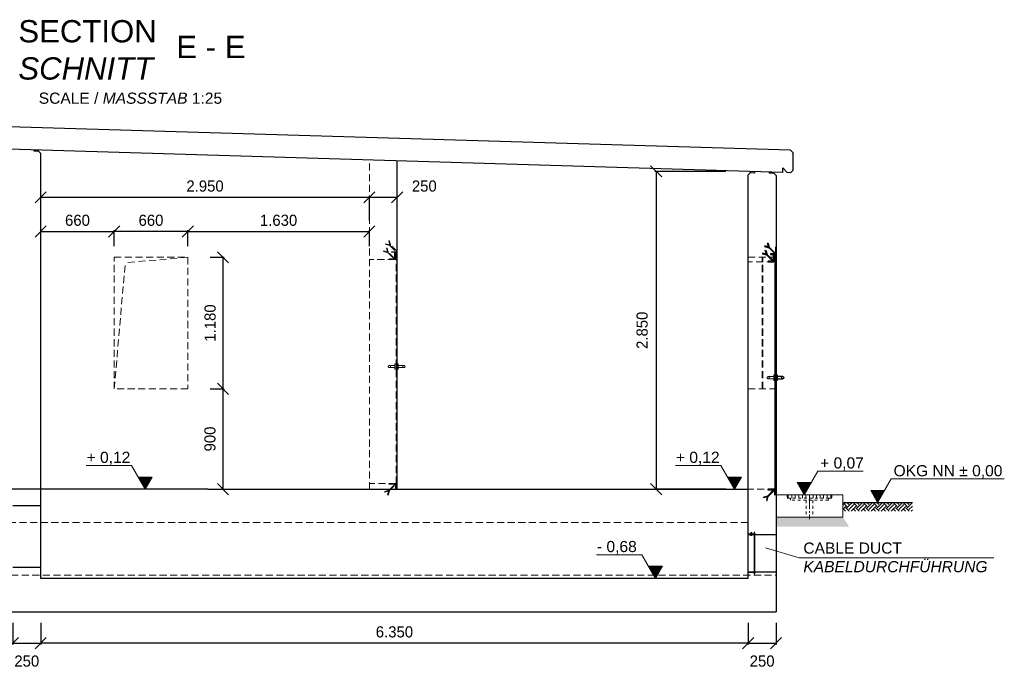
# Model space of a CAD drawing. Header units: millimetres. Extents: x -2065 to 128713, y -54195 to 32418.
# Tile 56 of 61: x 107469 to 116306, y -52146 to -46329. Entities that reach past the tile are written whole.
import ezdxf

# ---------------------------------------------------------------- set-up
doc = ezdxf.new("R2010")
doc.units = ezdxf.units.MM
for name, pattern in [('HIDDEN', [9.525, 6.35, -3.175]), ('JIS_02_1.0', [2, 1, -1]), ('MITTE2', [28.575, 19.05, -3.175, 3.175, -3.175])]:
    doc.linetypes.add(name, pattern=pattern)
doc.layers.add('Bemaßung', color=7, linetype='Continuous', lineweight=9)
doc.layers.add('Beschriftung', color=7, linetype='Continuous')
doc.layers.add('POL_Bema', color=7, linetype='Continuous')
doc.styles.add('LBB3.5M1000', font='isocp.shx', dxfattribs={"height": 3.5})
doc.dimstyles.new('DIN', dxfattribs={"dimtxt": 2.5, "dimasz": 2.5, "dimexe": 1.25, "dimexo": 0.625, "dimtad": 1, "dimtih": 1, "dimdec": 4, "dimdsep": 46, "dimlunit": 6, "dimtxsty": 'Standard', "dimcen": 2.5, "dimadec": 0, "dimazin": 0, "dimtfac": 1, "dimtdec": 4, "dimtmove": 0, "dimatfit": 3, "dimfxl": 0, "dimtvp": 1, "dimtolj": 1, "dimtzin": 0, "dimarcsym": 0})

# ---------------------------------------------------------------- blocks, each defined once
blk = doc.blocks.new('_Oblique')
at = {"layer": 'POL_Bema', "color": 0, "lineweight": -2}
blk.add_line((-0.5, -0.5), (0.5, 0.5), dxfattribs=at)
blk = doc.blocks.new('*D346')
at = {"layer": 'Bemaßung', "color": 0, "lineweight": -2, "transparency": 16777216}
for p, q in [((113807.5, -47689.1), (113168.9, -47689.1)), ((113181.4, -47689.1), (113181.4, -50539.1)), ((113807.5, -50539.1), (113168.9, -50539.1))]:
    blk.add_line(p, q, dxfattribs=at)
at = {"layer": 'DEFPOINTS', "color": 0, "transparency": 16777216}
for p in [(114007.5, -47689.1), (113181.4, -50539.1), (114007.5, -50539.1)]:
    blk.add_point(p, dxfattribs=at)
at = {"layer": 'Bemaßung', "color": 0, "lineweight": -2, "transparency": 16777216, "xscale": 100, "yscale": 100, "zscale": 100}
for p, rotation in [((113181.4, -47689.1), 90), ((113181.4, -50539.1), 270)]:
    blk.add_blockref('_Oblique', p, dxfattribs=dict(at, rotation=rotation))
at = {"layer": 'Bemaßung', "color": 0, "transparency": 16777216, "insert": (113055.7, -49114.1), "char_height": 100, "attachment_point": 5, "rotation": 90}
blk.add_mtext('\\A1;2.850', dxfattribs=at)
blk = doc.blocks.new('*D349')
at = {"layer": 'Bemaßung', "color": 0, "lineweight": -2, "transparency": 16777216}
for p, q in [((107657.5, -48359.1), (107657.5, -48215.6)), ((107657.5, -48228.1), (108317.5, -48228.1)), ((108317.5, -48359.1), (108317.5, -48215.6))]:
    blk.add_line(p, q, dxfattribs=at)
at = {"layer": 'DEFPOINTS', "color": 0, "transparency": 16777216}
for p in [(108317.5, -48228.1), (107657.5, -48459.1), (108317.5, -48459.1)]:
    blk.add_point(p, dxfattribs=at)
at = {"layer": 'Bemaßung', "color": 0, "lineweight": -2, "transparency": 16777216, "xscale": 100, "yscale": 100, "zscale": 100, "rotation": 180}
blk.add_blockref('_Oblique', (107657.5, -48228.1), dxfattribs=at)
at = {"layer": 'Bemaßung', "color": 0, "lineweight": -2, "transparency": 16777216, "xscale": 100, "yscale": 100, "zscale": 100}
blk.add_blockref('_Oblique', (108317.5, -48228.1), dxfattribs=at)
at = {"layer": 'Bemaßung', "color": 0, "transparency": 16777216, "insert": (107987.5, -48128.1), "char_height": 100, "attachment_point": 5}
blk.add_mtext('\\A1;660', dxfattribs=at)
blk = doc.blocks.new('*D350')
at = {"layer": 'Bemaßung', "color": 0, "lineweight": -2, "transparency": 16777216}
for p, q in [((108317.5, -48359.1), (108317.5, -48215.6)), ((108977.5, -48228.1), (108317.5, -48228.1)), ((108977.5, -48359.1), (108977.5, -48215.6))]:
    blk.add_line(p, q, dxfattribs=at)
at = {"layer": 'DEFPOINTS', "color": 0, "transparency": 16777216}
for p in [(108317.5, -48228.1), (108317.5, -48459.1), (108977.5, -48459.1)]:
    blk.add_point(p, dxfattribs=at)
at = {"layer": 'Bemaßung', "color": 0, "lineweight": -2, "transparency": 16777216, "xscale": 100, "yscale": 100, "zscale": 100, "rotation": 180}
blk.add_blockref('_Oblique', (108317.5, -48228.1), dxfattribs=at)
at = {"layer": 'Bemaßung', "color": 0, "lineweight": -2, "transparency": 16777216, "xscale": 100, "yscale": 100, "zscale": 100}
blk.add_blockref('_Oblique', (108977.5, -48228.1), dxfattribs=at)
at = {"layer": 'Bemaßung', "color": 0, "transparency": 16777216, "insert": (108647.5, -48128.1), "char_height": 100, "attachment_point": 5}
blk.add_mtext('\\A1;660', dxfattribs=at)
blk = doc.blocks.new('*D351')
at = {"layer": 'Bemaßung', "color": 0, "lineweight": -2, "transparency": 16777216}
for p, q in [((108977.5, -48359.1), (108977.5, -48215.6)), ((108977.5, -48228.1), (110607.5, -48228.1)), ((110607.5, -48359.1), (110607.5, -48215.6))]:
    blk.add_line(p, q, dxfattribs=at)
at = {"layer": 'DEFPOINTS', "color": 0, "transparency": 16777216}
for p in [(110607.5, -48228.1), (108977.5, -48459.1), (110607.5, -48459.1)]:
    blk.add_point(p, dxfattribs=at)
at = {"layer": 'Bemaßung', "color": 0, "lineweight": -2, "transparency": 16777216, "xscale": 100, "yscale": 100, "zscale": 100, "rotation": 180}
blk.add_blockref('_Oblique', (108977.5, -48228.1), dxfattribs=at)
at = {"layer": 'Bemaßung', "color": 0, "lineweight": -2, "transparency": 16777216, "xscale": 100, "yscale": 100, "zscale": 100}
blk.add_blockref('_Oblique', (110607.5, -48228.1), dxfattribs=at)
at = {"layer": 'Bemaßung', "color": 0, "transparency": 16777216, "insert": (109792.5, -48128.1), "char_height": 100, "attachment_point": 5}
blk.add_mtext('\\A1;1.630', dxfattribs=at)
blk = doc.blocks.new('*D352')
at = {"layer": 'Bemaßung', "color": 0, "lineweight": -2, "transparency": 16777216}
for p, q in [((109177.5, -49639.1), (109305.6, -49639.1)), ((109293.1, -49639.1), (109293.1, -50539.1)), ((109177.5, -50539.1), (109305.6, -50539.1))]:
    blk.add_line(p, q, dxfattribs=at)
at = {"layer": 'DEFPOINTS', "color": 0, "transparency": 16777216}
for p in [(108977.5, -49639.1), (108977.5, -50539.1), (109293.1, -50539.1)]:
    blk.add_point(p, dxfattribs=at)
at = {"layer": 'Bemaßung', "color": 0, "lineweight": -2, "transparency": 16777216, "xscale": 100, "yscale": 100, "zscale": 100}
for p, rotation in [((109293.1, -49639.1), 90), ((109293.1, -50539.1), 270)]:
    blk.add_blockref('_Oblique', p, dxfattribs=dict(at, rotation=rotation))
at = {"layer": 'Bemaßung', "color": 0, "transparency": 16777216, "insert": (109177.1, -50089.1), "char_height": 100, "attachment_point": 5, "rotation": 90}
blk.add_mtext('\\A1;900', dxfattribs=at)
blk = doc.blocks.new('*D353')
at = {"layer": 'Bemaßung', "color": 0, "lineweight": -2, "transparency": 16777216}
for p, q in [((109177.5, -48459.1), (109305.6, -48459.1)), ((109293.1, -48459.1), (109293.1, -49639.1)), ((109177.5, -49639.1), (109305.6, -49639.1))]:
    blk.add_line(p, q, dxfattribs=at)
at = {"layer": 'DEFPOINTS', "color": 0, "transparency": 16777216}
for p in [(108977.5, -48459.1), (108977.5, -49639.1), (109293.1, -49639.1)]:
    blk.add_point(p, dxfattribs=at)
at = {"layer": 'Bemaßung', "color": 0, "lineweight": -2, "transparency": 16777216, "xscale": 100, "yscale": 100, "zscale": 100}
for p, rotation in [((109293.1, -48459.1), 90), ((109293.1, -49639.1), 270)]:
    blk.add_blockref('_Oblique', p, dxfattribs=dict(at, rotation=rotation))
at = {"layer": 'Bemaßung', "color": 0, "transparency": 16777216, "insert": (109178.5, -49049.1), "char_height": 100, "attachment_point": 5, "rotation": 90}
blk.add_mtext('\\A1;1.180', dxfattribs=at)
blk = doc.blocks.new('*D356')
at = {"layer": 'Bemaßung', "color": 0, "lineweight": -2, "transparency": 16777216}
for p, q in [((107407.5, -51739.1), (107407.5, -51932.1)), ((107657.5, -51739.1), (107657.5, -51932.1)), ((107407.5, -51919.6), (107657.5, -51919.6))]:
    blk.add_line(p, q, dxfattribs=at)
at = {"layer": 'DEFPOINTS', "color": 0, "transparency": 16777216}
for p in [(107407.5, -51639.1), (107657.5, -51639.1), (107657.5, -51919.6)]:
    blk.add_point(p, dxfattribs=at)
at = {"layer": 'Bemaßung', "color": 0, "lineweight": -2, "transparency": 16777216, "xscale": 100, "yscale": 100, "zscale": 100, "rotation": 180}
blk.add_blockref('_Oblique', (107407.5, -51919.6), dxfattribs=at)
at = {"layer": 'Bemaßung', "color": 0, "lineweight": -2, "transparency": 16777216, "xscale": 100, "yscale": 100, "zscale": 100}
blk.add_blockref('_Oblique', (107657.5, -51919.6), dxfattribs=at)
at = {"layer": 'Bemaßung', "color": 0, "transparency": 16777216, "insert": (107532.5, -52081.3), "char_height": 100, "attachment_point": 5}
blk.add_mtext('\\A1;250', dxfattribs=at)
blk = doc.blocks.new('*D357')
at = {"layer": 'Bemaßung', "color": 0, "lineweight": -2, "transparency": 16777216}
for p, q in [((107657.5, -51739.1), (107657.5, -51932.1)), ((114007.5, -51739.1), (114007.5, -51932.1)), ((114007.5, -51919.6), (107657.5, -51919.6))]:
    blk.add_line(p, q, dxfattribs=at)
at = {"layer": 'DEFPOINTS', "color": 0, "transparency": 16777216}
for p in [(107657.5, -51639.1), (114007.5, -51639.1), (107657.5, -51919.6)]:
    blk.add_point(p, dxfattribs=at)
at = {"layer": 'Bemaßung', "color": 0, "lineweight": -2, "transparency": 16777216, "xscale": 100, "yscale": 100, "zscale": 100, "rotation": 180}
blk.add_blockref('_Oblique', (107657.5, -51919.6), dxfattribs=at)
at = {"layer": 'Bemaßung', "color": 0, "lineweight": -2, "transparency": 16777216, "xscale": 100, "yscale": 100, "zscale": 100}
blk.add_blockref('_Oblique', (114007.5, -51919.6), dxfattribs=at)
at = {"layer": 'Bemaßung', "color": 0, "transparency": 16777216, "insert": (110832.5, -51819.6), "char_height": 100, "attachment_point": 5}
blk.add_mtext('\\A1;6.350', dxfattribs=at)
blk = doc.blocks.new('*D358')
at = {"layer": 'Bemaßung', "color": 0, "lineweight": -2, "transparency": 16777216}
for p, q in [((114007.5, -51739.1), (114007.5, -51932.1)), ((114257.5, -51739.1), (114257.5, -51932.1)), ((114007.5, -51919.6), (114257.5, -51919.6))]:
    blk.add_line(p, q, dxfattribs=at)
at = {"layer": 'DEFPOINTS', "color": 0, "transparency": 16777216}
for p in [(114007.5, -51639.1), (114257.5, -51639.1), (114257.5, -51919.6)]:
    blk.add_point(p, dxfattribs=at)
at = {"layer": 'Bemaßung', "color": 0, "lineweight": -2, "transparency": 16777216, "xscale": 100, "yscale": 100, "zscale": 100, "rotation": 180}
blk.add_blockref('_Oblique', (114007.5, -51919.6), dxfattribs=at)
at = {"layer": 'Bemaßung', "color": 0, "lineweight": -2, "transparency": 16777216, "xscale": 100, "yscale": 100, "zscale": 100}
blk.add_blockref('_Oblique', (114257.5, -51919.6), dxfattribs=at)
at = {"layer": 'Bemaßung', "color": 0, "transparency": 16777216, "insert": (114132.5, -52081.3), "char_height": 100, "attachment_point": 5}
blk.add_mtext('\\A1;250', dxfattribs=at)
blk = doc.blocks.new('*D359')
at = {"layer": 'Bemaßung', "color": 0, "lineweight": -2, "transparency": 16777216}
for p, q in [((107657.5, -48128.1), (107657.5, -47908.4)), ((107657.5, -47920.9), (110607.5, -47920.9)), ((110607.5, -48128.1), (110607.5, -47908.4))]:
    blk.add_line(p, q, dxfattribs=at)
at = {"layer": 'DEFPOINTS', "color": 0, "transparency": 16777216}
for p in [(110607.5, -47920.9), (107657.5, -48228.1), (110607.5, -48228.1)]:
    blk.add_point(p, dxfattribs=at)
at = {"layer": 'Bemaßung', "color": 0, "lineweight": -2, "transparency": 16777216, "xscale": 100, "yscale": 100, "zscale": 100, "rotation": 180}
blk.add_blockref('_Oblique', (107657.5, -47920.9), dxfattribs=at)
at = {"layer": 'Bemaßung', "color": 0, "lineweight": -2, "transparency": 16777216, "xscale": 100, "yscale": 100, "zscale": 100}
blk.add_blockref('_Oblique', (110607.5, -47920.9), dxfattribs=at)
at = {"layer": 'Bemaßung', "color": 0, "transparency": 16777216, "insert": (109132.5, -47820.9), "char_height": 100, "attachment_point": 5}
blk.add_mtext('\\A1;2.950', dxfattribs=at)
blk = doc.blocks.new('*D360')
at = {"layer": 'Bemaßung', "color": 0, "lineweight": -2, "transparency": 16777216}
for p, q in [((110607.5, -47920.9), (110857.4, -47920.9)), ((110607.5, -48020.9), (110607.5, -47933.4)), ((110857.4, -48020.9), (110857.4, -47933.4))]:
    blk.add_line(p, q, dxfattribs=at)
at = {"layer": 'DEFPOINTS', "color": 0, "transparency": 16777216}
for p in [(110607.5, -47920.9), (110857.4, -47920.9), (110857.4, -47920.9)]:
    blk.add_point(p, dxfattribs=at)
at = {"layer": 'Bemaßung', "color": 0, "lineweight": -2, "transparency": 16777216, "xscale": 100, "yscale": 100, "zscale": 100, "rotation": 180}
blk.add_blockref('_Oblique', (110607.5, -47920.9), dxfattribs=at)
at = {"layer": 'Bemaßung', "color": 0, "lineweight": -2, "transparency": 16777216, "xscale": 100, "yscale": 100, "zscale": 100}
blk.add_blockref('_Oblique', (110857.4, -47920.9), dxfattribs=at)
at = {"layer": 'Bemaßung', "color": 0, "transparency": 16777216, "insert": (111100.6, -47820.9), "char_height": 100, "attachment_point": 5}
blk.add_mtext('\\A1;250', dxfattribs=at)

msp = doc.modelspace()

# ---------------------------------------------------------------- hatches: boundary and pattern name
at = {"lineweight": 5}
h = msp.add_hatch(dxfattribs=at)
h.set_pattern_fill('ANSI31', color=256)
h.set_pattern_definition([(45, (113380.1718, -54167.9128), (-2.245064, 2.245064), [])])
edge = h.paths.add_edge_path()
edge.add_line((114207.47891, -48434.14255), (114257.47891, -48434.14255))
edge.add_line((114257.47891, -48434.14255), (114257.47891, -48369.14255))
edge.add_line((114257.47891, -48369.14255), (114254.97891, -48369.14255))
edge.add_arc((114254.97891, -48371.64255), 2.5, 450, 540)
edge.add_line((114252.47891, -48371.64255), (114252.47891, -48424.14255))
edge.add_arc((114247.47891, -48424.14255), 5, 270, 360, ccw=False)
edge.add_line((114247.47891, -48429.14255), (114209.97891, -48429.14255))
edge.add_arc((114209.97891, -48431.64255), 2.5, 450, 540)
edge.add_line((114207.47891, -48431.64255), (114207.47891, -48434.14255))
h = msp.add_hatch(dxfattribs=at)
h.set_pattern_fill('ANSI31', color=256, angle=90)
h.set_pattern_definition([(135, (113380.1718, -54167.9128), (-2.245064, -2.245064), [])])
edge = h.paths.add_edge_path()
edge.add_line((114187.47891, -48499.14255), (114237.47891, -48499.14255))
edge.add_line((114237.47891, -48499.14255), (114237.47891, -48434.14255))
edge.add_line((114237.47891, -48434.14255), (114234.97891, -48434.14255))
edge.add_arc((114234.97891, -48436.64255), 2.5, 450, 540)
edge.add_line((114232.47891, -48436.64255), (114232.47891, -48489.14255))
edge.add_arc((114227.47891, -48489.14255), 5, 270, 360, ccw=False)
edge.add_line((114227.47891, -48494.14255), (114189.97891, -48494.14255))
edge.add_arc((114189.97891, -48496.64255), 2.5, 450, 540)
edge.add_line((114187.47891, -48496.64255), (114187.47891, -48499.14255))
h = msp.add_hatch(dxfattribs=at)
h.set_pattern_fill('ANSI31', color=256, scale=0.5)
h.set_pattern_definition([(45, (113906.4077, -32962.9177), (-1.12253202, 1.12253202), [])])
h.paths.add_polyline_path([(114243.47891, -48434.14255), (114243.47891, -48454.14255), (114241.47891, -48454.14255), (114241.47891, -48434.14255)])
h = msp.add_hatch(dxfattribs=at)
h.set_pattern_fill('ANSI31', color=256)
h.set_pattern_definition([(45, (102057.479, -20962.307), (-2.24506403, 2.24506403), [])])
h.paths.add_polyline_path([(114247.47891, -50574.14255), (114257.47891, -50574.14255), (114257.47891, -48444.14255), (114247.47891, -48444.14255)])
h = msp.add_hatch(dxfattribs=at)
h.set_pattern_fill('ANSI31', color=256, angle=90)
h.set_pattern_definition([(135, (113380.1718, -54197.9128), (-2.245064, -2.245064), [])])
edge = h.paths.add_edge_path()
edge.add_line((114247.47891, -50589.14255), (114247.47891, -50539.14255))
edge.add_line((114247.47891, -50539.14255), (114182.47891, -50539.14255))
edge.add_line((114182.47891, -50539.14255), (114182.47891, -50541.64255))
edge.add_arc((114184.97891, -50541.64255), 2.5, 540, 630)
edge.add_line((114184.97891, -50544.14255), (114237.47891, -50544.14255))
edge.add_arc((114237.47891, -50549.14255), 5, 360, 450, ccw=False)
edge.add_line((114242.47891, -50549.14255), (114242.47891, -50586.64255))
edge.add_arc((114244.97891, -50586.64255), 2.5, 180, 270)
edge.add_line((114244.97891, -50589.14255), (114247.47891, -50589.14255))
at = {"linetype": 'JIS_02_1.0', "lineweight": 5, "ltscale": 25}
h = msp.add_hatch(dxfattribs=at)
h.set_pattern_fill('ANSI31', color=256, scale=10, angle=45)
h.set_pattern_definition([(90, (114557.48, -50604.143), (-31.75, 5e-15), [])])
h.paths.add_polyline_path([(114358.47891, -50619.14255), (114756.47891, -50619.14255), (114756.47891, -50589.14255), (114358.47891, -50589.14255)])
h = msp.add_hatch()
h.set_pattern_fill('EARTH', color=256, scale=10, angle=45)
h.set_pattern_definition([(45, (101457.48, -26582.83), (7e-15, 89.80256), [63.5, -63.5]), (45, (101440.64, -26565.99), (7e-15, 89.80256), [63.5, -63.5]), (45, (101423.8, -26549.15), (7e-15, 89.80256), [63.5, -63.5]), (135, (101423.8, -26537.926), (-89.80256, 7e-15), [63.5, -63.5]), (135, (101440.64, -26521.09), (-89.80256, 7e-15), [63.5, -63.5]), (135, (101457.48, -26504.25), (-89.80256, 7e-15), [63.5, -63.5])])
h.paths.add_polyline_path([(114857.47891, -50659.14255), (115481.46737, -50659.14255), (115481.46737, -50736.48562), (114857.47891, -50736.48562)])
at = {"layer": 'Bemaßung', "lineweight": 5}
h = msp.add_hatch(dxfattribs=at)
h.set_pattern_fill('GRAVEL', color=256)
h.set_pattern_definition([(228.0127875, (113025.767, -24805.4278), (-203.20000002, -228.59999999), [3.417214, -338.304836]), (184.969741, (113023.4809, -24807.9678), (304.79999988, 25.400001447), [5.864047, -580.54049]), (132.510447, (113017.6389, -24808.4758), (254.00000011, -279.3999999), [4.134815, -409.347228]), (267.273689, (113007.7329, -24814.8258), (25.400000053, 508), [5.340045, -528.664374]), (292.833654, (113007.4789, -24820.1598), (-127.00000001, 304.799999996), [5.236337, -518.398077]), (357.273689, (113009.5109, -24824.9858), (-508, 25.400000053), [5.340045, -528.664374]), (37.6942405, (113014.8449, -24825.2398), (-330.199999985, -254.00000002), [7.061937, -699.131153]), (72.2553284, (113020.4329, -24820.9218), (177.800000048, 558.799999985), [6.667195, -660.052566]), (121.4295656, (113022.4649, -24814.5718), (-203.20000003, 330.19999998), [5.35813, -530.455457]), (175.236358, (113019.671, -24809.9998), (279.4, -25.40000004), [6.117133, -299.73937]), (222.3974378, (113013.5749, -24809.4918), (-304.79999999, -279.40000001), [7.91078, -783.167725]), (138.814075, (113032.879, -24815.0798), (-177.8, 152.40000001), [2.700045, -267.305658]), (171.4692344, (113030.8469, -24813.3018), (330.20000001, -50.79999994), [5.13682, -508.54639]), (225, (113025.767, -24812.54), (-4e-15, -25.4), [3.592093, -32.32893]), (203.19859, (113023.989, -24809.4918), (127, 50.8), [1.934413, -191.506224]), (291.80141, (113022.211, -24810.254), (-25.4, 76.2), [2.735656, -134.04753]), (30.963757, (113023.227, -24812.7938), (76.2, 50.8), [4.443197, -143.662982]), (161.56505, (113027.037, -24810.508), (50.8, -25.4), [3.212871, -77.10898]), (16.3895403, (113007.4789, -24810.2538), (254, 76.2), [4.50088, -445.588267]), (70.346176, (113011.7969, -24808.9838), (-101.60000001, -279.4), [3.77599, -373.822157]), (293.19859, (113027.037, -24805.4278), (-50.8, 127), [3.8688, -189.571836]), (343.6104597, (113028.5609, -24808.9838), (-254.000000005, 76.19999998), [4.50088, -445.588267]), (339.443955, (113007.479, -24826.0018), (-127, 50.8), [4.340352, -212.677343]), (294.7751406, (113011.543, -24827.5258), (-127.00000015, 279.39999993), [3.63672, -360.035934]), (66.80141, (113027.291, -24830.8278), (50.8, 127), [3.8688, -189.571836]), (17.3540246, (113028.8149, -24827.2718), (-330.19999999, -101.60000002), [4.257827, -421.52376]), (69.443955, (113014.845, -24830.8278), (-50.8, -127), [2.170176, -214.84752]), (101.309932, (113025.767, -24830.828), (-25.4, 101.6), [1.295146, -128.21995]), (165.963757, (113025.513, -24829.558), (76.2, -25.4), [5.236337, -99.490546]), (186.009006, (113020.4329, -24828.2878), (254, 25.40000001), [4.85267, -480.413649]), (303.690068, (113023.227, -24815.08), (-25.4, 50.8), [3.66324, -87.917764]), (353.1572266, (113025.2589, -24818.1278), (431.800000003, -50.799999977), [6.395568, -633.16009]), (60.945396, (113031.609, -24818.8898), (-101.6, -177.8), [2.615082, -258.893923]), (90, (113032.88, -24816.604), (-25.4, 25.4), [1.524, -23.876]), (120.256437, (113019.925, -24827.5258), (101.59999999, -177.80000001), [3.52867, -349.339408]), (48.0127875, (113018.147, -24824.4778), (203.20000002, 228.59999999), [6.83443, -334.887622]), (0, (113022.72, -24819.398), (25.4, 25.4), [6.604, -18.796]), (325.3048465, (113029.3229, -24819.3978), (254.0000001, -177.79999986), [4.016096, -397.593167]), (254.054604, (113032.625, -24821.6838), (-25.4, -101.6), [3.69829, -181.2165]), (207.6459754, (113031.6089, -24825.2398), (-482.600000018, -253.999999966), [6.02145, -596.124644]), (175.4260787, (113026.2749, -24828.0338), (-330.2, 25.4), [6.370295, -630.658465])])
h.paths.add_polyline_path([(114857.47891, -50789.14255), (114913.77501, -50876.17145), (114257.47891, -50876.17145), (114257.47891, -50789.14255)])
at = {"layer": 'Beschriftung', "lineweight": 5}
h = msp.add_hatch(dxfattribs=at)
h.set_pattern_fill('LINE', color=256, scale=2)
h.set_pattern_definition([(0, (108344.806, -18295.997), (0, 6.35), [])])
h.paths.add_polyline_path([(108594.80587, -50539.14255), (108532.11231, -50430.55412), (108657.49944, -50430.55412)])
h = msp.add_hatch(dxfattribs=at)
h.set_pattern_fill('LINE', color=256, scale=2)
h.set_pattern_definition([(0, (113633.802, -18295.997), (0, 6.35), [])])
h.paths.add_polyline_path([(113883.80228, -50539.14255), (113821.10872, -50430.55412), (113946.49584, -50430.55412)])
h = msp.add_hatch(dxfattribs=at)
h.set_pattern_fill('LINE', color=256, scale=2)
h.set_pattern_definition([(0, (114260.3607, -18345.997), (0, 6.35), [])])
h.paths.add_polyline_path([(114510.36068, -50589.14255), (114447.66712, -50480.55412), (114573.05424, -50480.55412)])
h = msp.add_hatch(dxfattribs=at)
h.set_pattern_fill('LINE', color=256, scale=2)
h.set_pattern_definition([(0, (114919.473, -18415.997), (0, 6.35), [])])
h.paths.add_polyline_path([(115169.47314, -50659.14255), (115106.77958, -50550.55412), (115232.1667, -50550.55412)])
h = msp.add_hatch(dxfattribs=at)
h.set_pattern_fill('LINE', color=256, scale=2)
h.set_pattern_definition([(0, (112925.12, -19095.997), (0, 6.35), [])])
h.paths.add_polyline_path([(113175.11972, -51339.14255), (113112.42616, -51230.55412), (113237.81328, -51230.55412)])

# ---------------------------------------------------------------- linework, layer by layer
for p, q in [((114387.42045, -47499.80276), (101927.53737, -47126.00626)), ((114317.47891, -47698.44255), (101997.47891, -47328.84255)), ((107597.50589, -47506.84336), (107597.80563, -47496.85236)), ((107637.48791, -47508.04282), (107597.50589, -47506.84336)), ((107637.48791, -47508.04282), (107637.78764, -47498.05182)), ((107657.47891, -47528.64255), (107637.48791, -47508.04282)), ((107657.47891, -51339.14255), (107657.47891, -47528.64255)), ((114407.41146, -47520.40249), (114387.42045, -47499.80276)), ((114407.41146, -47520.40249), (114407.41146, -47681.14053)), ((110857.2721, -50539.14255), (110857.46731, -47594.64221)), ((114027.46992, -47699.74228), (114007.47891, -47719.14255)), ((114007.47891, -51339.14255), (114007.47891, -47719.14255)), ((114027.46992, -47699.74228), (114027.76965, -47689.75128)), ((114027.46992, -47699.74228), (114067.45193, -47700.94174)), ((114067.45193, -47700.94174), (114067.75166, -47690.95074)), ((114197.50589, -47704.84336), (114197.80563, -47694.85236)), ((114237.48791, -47706.04282), (114197.50589, -47704.84336)), ((114237.48791, -47706.04282), (114237.78764, -47696.05182)), ((114257.47891, -47726.64255), (114237.48791, -47706.04282)), ((114317.47891, -47698.44255), (114317.47891, -47658.44255)), ((114317.47891, -47658.44255), (114357.47891, -47699.64255)), ((114387.42045, -47700.5408), (114357.47891, -47699.64255)), ((114387.42045, -47700.5408), (114407.41146, -47681.14053)), ((114257.47891, -47726.64255), (114257.47891, -51639.14255)), ((109157.47891, -50539.14255), (102307.47891, -50539.14255)), ((109157.47891, -50539.14255), (114007.47891, -50539.14255)), ((114257.2721, -50589.14255), (114247.47891, -50589.14255)), ((114857.47891, -50659.14255), (115481.46737, -50659.14255)), ((114007.47891, -51339.14255), (107657.47891, -51339.14255)), ((102057.47891, -51639.14255), (114257.47891, -51639.14255))]:
    msp.add_line(p, q)
at = {"linetype": 'HIDDEN', "lineweight": 18, "ltscale": 10}
for p, q in [((110607.47891, -50539.14255), (110607.47891, -47587.14255)), ((110843.53629, -48424.14255), (110843.53629, -48434.14255)), ((108317.47891, -49639.14255), (108416.42105, -48508.22876)), ((108977.47891, -48459.14255), (108416.42105, -48508.22876)), ((110837.47891, -48479.14255), (110607.47891, -48479.14255)), ((110841.33381, -48434.14255), (110837.5412, -48434.14255)), ((114007.47891, -48459.14255), (114257.47891, -48459.14255)), ((114237.47891, -48499.14255), (114007.47891, -48499.14255)), ((114132.47891, -49639.14255), (114132.47891, -48459.14255)), ((114139.58282, -49639.14255), (114139.58282, -48459.14255)), ((114007.47891, -49639.14255), (114257.47891, -49639.14255)), ((110847.47891, -50489.14255), (110607.47891, -50489.14255)), ((110857.2721, -50539.14255), (110847.47891, -50539.14255)), ((114247.47891, -50539.14255), (114007.47891, -50539.14255)), ((114007.47891, -50839.14255), (107104.3036, -50839.14255)), ((102057.47891, -51309.14255), (114257.47891, -51309.14255))]:
    msp.add_line(p, q, dxfattribs=at)
at = {"lineweight": 50}
for p, q in [((114241.33381, -48454.14255), (114237.5412, -48454.14255)), ((114243.53629, -48444.14255), (114243.53629, -48454.14255))]:
    msp.add_line(p, q, dxfattribs=at)
at = {"linetype": 'JIS_02_1.0', "lineweight": 5, "ltscale": 25}
for p, q in [((114357.47891, -50589.14255), (114357.47891, -50619.14255)), ((114357.47891, -50619.14255), (114387.47891, -50619.14255)), ((114387.47891, -50639.14255), (114387.47891, -50619.14255)), ((114757.47891, -50619.14255), (114727.47891, -50619.14255)), ((114727.47891, -50639.14255), (114727.47891, -50619.14255)), ((114757.47891, -50589.14255), (114757.47891, -50619.14255)), ((114727.47891, -50639.14255), (114387.47891, -50639.14255)), ((114527.32891, -50639.14255), (114527.32891, -50789.14255)), ((114587.62891, -50639.14255), (114587.62891, -50789.14255))]:
    msp.add_line(p, q, dxfattribs=at)
at = {"linetype": 'MITTE2', "lineweight": 18, "ltscale": 5}
msp.add_line((114557.47891, -50623.84838), (114557.47891, -50808.15975), dxfattribs=at)
at = {"lineweight": 5}
for p, q in [((114028.37072, -50949.14255), (114028.37072, -50953.43008)), ((114041.5871, -50949.14255), (114028.37072, -50949.14255)), ((114029.52801, -50954.03763), (114028.37072, -50953.43008)), ((114040.42926, -50954.03751), (114029.52796, -50954.03751)), ((114029.73352, -50944.14255), (114029.73352, -50929.08761)), ((114030.98352, -50927.83761), (114038.97431, -50927.83761)), ((114031.48517, -50931.64255), (114032.35697, -50931.13922)), ((114031.48517, -50949.14255), (114031.48517, -50931.64255)), ((114038.47265, -50931.64255), (114031.48517, -50931.64255)), ((114031.86712, -50949.14255), (114031.86712, -50953.33857)), ((114034.97891, -50929.02892), (114032.35697, -50930.5427)), ((114032.35697, -50930.5427), (114032.35697, -50949.14255)), ((114037.60086, -50931.13922), (114032.35697, -50931.13922)), ((114034.97891, -50929.02892), (114037.60086, -50930.5427)), ((114037.60086, -50930.5427), (114037.60086, -50949.14255)), ((114038.47265, -50931.64255), (114037.60086, -50931.13922)), ((114038.09071, -50949.14255), (114038.09071, -50953.33857)), ((114038.47265, -50949.14255), (114038.47265, -50931.64255)), ((114040.22431, -50929.08761), (114040.22431, -50944.14255)), ((114040.42912, -50954.03763), (114041.5871, -50953.42974)), ((114041.5871, -50949.14255), (114041.5871, -50953.42974))]:
    msp.add_line(p, q, dxfattribs=at)
at = {"linetype": 'MITTE2', "lineweight": 18, "ltscale": 0.2}
msp.add_line((114034.97891, -50925.8549), (114034.97891, -50955.91217), dxfattribs=at)
at = {"linetype": 'HIDDEN', "lineweight": 18, "ltscale": 10}
for points in [[(110790.20326, -48346.8669), (110756.58533, -48337.85901), (110755.03241, -48343.65456), (110792.89299, -48353.79927)], [(110791.75618, -48352.66246), (110781.19537, -48313.24897), (110786.99092, -48311.69605), (110797.13563, -48349.55663)], [(110770.20326, -48411.8669), (110736.58533, -48402.85901), (110735.03241, -48408.65456), (110772.89299, -48418.79927)], [(110771.75618, -48417.66246), (110761.19537, -48378.24897), (110766.99092, -48376.69605), (110777.13563, -48414.55663)], [(110771.75618, -48417.66246), (110828.89313, -48474.79941), (110833.13577, -48470.55677), (110777.13563, -48414.55663)], [(110791.75618, -48352.66246), (110848.89313, -48409.79941), (110853.13577, -48405.55677), (110797.13563, -48349.55663)], [(110841.47891, -48424.14255), (110837.5412, -48424.14255), (110837.5412, -48438.77529), (110841.47891, -48438.77529)], [(110787.2721, -49429.14255), (110837.2721, -49429.14255), (110837.2721, -49449.14255), (110787.2721, -49449.14255)], [(110917.2721, -49429.14255), (110867.2721, -49429.14255), (110867.2721, -49449.14255), (110917.2721, -49449.14255)], [(114187.2721, -49529.14255), (114237.2721, -49529.14255), (114237.2721, -49549.14255), (114187.2721, -49549.14255)], [(110785.99882, -50554.86529), (110843.13577, -50497.72834), (110838.89313, -50493.4857), (110782.89299, -50549.48584)], [(110785.99882, -50554.86529), (110746.58533, -50565.4261), (110745.03241, -50559.63055), (110782.89299, -50549.48584)], [(110780.20326, -50556.4182), (110771.19537, -50590.03614), (110776.99092, -50591.58905), (110787.13563, -50553.72848)]]:
    msp.add_lwpolyline(points, dxfattribs=at)
for points in [[(114191.75618, -48372.66246), (114181.19537, -48333.24897), (114186.99092, -48331.69605), (114197.13563, -48369.55663)], [(114170.20326, -48431.8669), (114136.58533, -48422.85901), (114135.03241, -48428.65456), (114172.89299, -48438.79927)], [(114190.20326, -48366.8669), (114156.58533, -48357.85901), (114155.03241, -48363.65456), (114192.89299, -48373.79927)], [(114171.75618, -48437.66246), (114161.19537, -48398.24897), (114166.99092, -48396.69605), (114177.13563, -48434.55663)], [(114191.75618, -48372.66246), (114248.89313, -48429.79941), (114253.13577, -48425.55677), (114197.13563, -48369.55663)], [(114171.75618, -48437.66246), (114228.89313, -48494.79941), (114233.13577, -48490.55677), (114177.13563, -48434.55663)], [(114317.2721, -49529.14255), (114267.2721, -49529.14255), (114267.2721, -49549.14255), (114317.2721, -49549.14255)], [(114185.99882, -50604.86529), (114243.13577, -50547.72834), (114238.89313, -50543.4857), (114182.89299, -50599.48584)], [(114185.99882, -50604.86529), (114146.58533, -50615.4261), (114145.03241, -50609.63055), (114182.89299, -50599.48584)], [(114180.20326, -50606.4182), (114171.19537, -50640.03614), (114176.99092, -50641.58905), (114187.13563, -50603.72848)], [(107657.47891, -50689.14255), (107407.47891, -50689.14255)], [(114062.47891, -50944.14255), (114007.47891, -50944.14255)], [(114062.47891, -50949.14255), (114007.47891, -50949.14255)], [(114257.47891, -50949.14255), (114067.47891, -50949.14255)], [(107407.47891, -51239.14255), (107657.47891, -51239.14255)], [(114007.47891, -51279.14255), (114062.47891, -51279.14255)], [(114007.47891, -51284.14255), (114062.47891, -51284.14255)], [(114067.47891, -51279.14255), (114257.47891, -51279.14255)]]:
    msp.add_lwpolyline(points)
for points in [[(110787.47891, -48479.14255), (110837.47891, -48479.14255), (110837.47891, -48414.14255), (110834.97891, -48414.14255, 0.4142135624), (110832.47891, -48416.64255), (110832.47891, -48469.14255, -0.4142135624), (110827.47891, -48474.14255), (110789.97891, -48474.14255, 0.4142135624), (110787.47891, -48476.64255)], [(110807.47891, -48414.14255), (110857.47891, -48414.14255), (110857.47891, -48349.14255), (110854.97891, -48349.14255, 0.4142135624), (110852.47891, -48351.64255), (110852.47891, -48404.14255, -0.4142135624), (110847.47891, -48409.14255), (110809.97891, -48409.14255, 0.4142135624), (110807.47891, -48411.64255)], [(110847.47891, -50539.14255), (110847.47891, -50489.14255), (110782.47891, -50489.14255), (110782.47891, -50491.64255, 0.4142135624), (110784.97891, -50494.14255), (110837.47891, -50494.14255, -0.4142135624), (110842.47891, -50499.14255), (110842.47891, -50536.64255, 0.4142135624), (110844.97891, -50539.14255)]]:
    msp.add_lwpolyline(points, format="xyb", close=True, dxfattribs=at)
for points in [[(110843.47891, -48414.14255), (110843.47891, -48434.14255), (110841.47891, -48434.14255), (110841.47891, -48414.14255)], [(110847.47891, -50524.14255), (110857.47891, -50524.14255), (110857.47891, -48424.14255), (110847.47891, -48424.14255)], [(108317.47891, -48459.14255), (108977.47891, -48459.14255), (108977.47891, -49639.14255), (108317.47891, -49639.14255)], [(110837.2721, -49464.14255), (110847.2721, -49464.14255), (110847.2721, -49414.14255), (110837.2721, -49414.14255)], [(110867.2721, -49464.14255), (110857.2721, -49464.14255), (110857.2721, -49414.14255), (110867.2721, -49414.14255)], [(114237.2721, -49564.14255), (114247.2721, -49564.14255), (114247.2721, -49514.14255), (114237.2721, -49514.14255)]]:
    msp.add_lwpolyline(points, close=True, dxfattribs=at)
for points in [[(114207.47891, -48434.14255), (114257.47891, -48434.14255), (114257.47891, -48369.14255), (114254.97891, -48369.14255, 0.4142135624), (114252.47891, -48371.64255), (114252.47891, -48424.14255, -0.4142135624), (114247.47891, -48429.14255), (114209.97891, -48429.14255, 0.4142135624), (114207.47891, -48431.64255)], [(114187.47891, -48499.14255), (114237.47891, -48499.14255), (114237.47891, -48434.14255), (114234.97891, -48434.14255, 0.4142135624), (114232.47891, -48436.64255), (114232.47891, -48489.14255, -0.4142135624), (114227.47891, -48494.14255), (114189.97891, -48494.14255, 0.4142135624), (114187.47891, -48496.64255)], [(114247.47891, -50589.14255), (114247.47891, -50539.14255), (114182.47891, -50539.14255), (114182.47891, -50541.64255, 0.4142135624), (114184.97891, -50544.14255), (114237.47891, -50544.14255, -0.4142135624), (114242.47891, -50549.14255), (114242.47891, -50586.64255, 0.4142135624), (114244.97891, -50589.14255)]]:
    msp.add_lwpolyline(points, format="xyb", close=True)
at = {"lineweight": 50}
msp.add_lwpolyline([(114241.47891, -48444.14255), (114237.5412, -48444.14255), (114237.5412, -48458.77529), (114241.47891, -48458.77529)], dxfattribs=at)
for points in [[(114243.47891, -48434.14255), (114243.47891, -48454.14255), (114241.47891, -48454.14255), (114241.47891, -48434.14255)], [(114247.47891, -50574.14255), (114257.47891, -50574.14255), (114257.47891, -48444.14255), (114247.47891, -48444.14255)], [(114267.2721, -49564.14255), (114257.2721, -49564.14255), (114257.2721, -49514.14255), (114267.2721, -49514.14255)], [(114062.47891, -51299.14255), (114067.47891, -51299.14255), (114067.47891, -50929.14255), (114062.47891, -50929.14255)]]:
    msp.add_lwpolyline(points, close=True)
at = {"lineweight": 5}
msp.add_lwpolyline([(114257.47891, -50789.14255), (114857.47891, -50789.14255), (114857.47891, -50589.14255), (114257.47891, -50589.14255)], close=True, dxfattribs=at)
at = {"linetype": 'JIS_02_1.0', "lineweight": 5, "ltscale": 25}
msp.add_lwpolyline([(114358.47891, -50619.14255), (114756.47891, -50619.14255), (114756.47891, -50589.14255), (114358.47891, -50589.14255)], close=True, dxfattribs=at)
at = {"linetype": 'HIDDEN', "lineweight": 18, "ltscale": 10}
for centre in [(110787.2721, -49439.14255), (110917.2721, -49439.14255), (114187.2721, -49539.14255)]:
    msp.add_circle(centre, 10, dxfattribs=at)
msp.add_circle((114317.2721, -49539.14255), 10)
at = {"lineweight": 5}
for centre, radius, start, end in [((114030.11822, -50951.4306), 2.58733, 227.5030365, 312.502540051), ((114030.98352, -50929.08761), 1.25, 90, 180), ((114034.97891, -50947.07618), 6.99279, 243.575075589, 296.424931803), ((114039.8389, -50951.4306), 2.58733, 227.49742986, 312.496933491), ((114038.97431, -50929.08761), 1.25, 0, 90)]:
    msp.add_arc(centre, radius, start, end, dxfattribs=at)
at = {"linetype": 'HIDDEN', "lineweight": 18, "ltscale": 10}
msp.add_spline([(110843.53629, -48429.14255), (110846.26054, -48429.56373), (110846.97029, -48431.16127), (110847.39173, -48433.49104), (110846.94812, -48435.13297), (110845.41767, -48437.30739), (110843.17746, -48437.08545), (110841.82448, -48435.57668), (110841.29214, -48433.93475), (110841.3587, -48428.52095), (110841.44743, -48424.12773)], degree=3, dxfattribs=at)
at = {"lineweight": 50}
msp.add_spline([(114243.53629, -48449.14255), (114246.26054, -48449.56373), (114246.97029, -48451.16127), (114247.39173, -48453.49104), (114246.94812, -48455.13297), (114245.41767, -48457.30739), (114243.17746, -48457.08545), (114241.82448, -48455.57668), (114241.29214, -48453.93475), (114241.3587, -48448.52095), (114241.44743, -48444.12773)], degree=3, dxfattribs=at)
at = {"layer": 'Beschriftung', "lineweight": 5}
for p, q in [((108472.27405, -50326.9112), (108066.6884, -50326.9112)), ((108594.80587, -50539.14255), (108472.27405, -50326.9112)), ((113761.27045, -50326.9112), (113355.6848, -50326.9112)), ((113883.80228, -50539.14255), (113761.27045, -50326.9112)), ((108532.11231, -50430.55412), (108657.49944, -50430.55412)), ((108657.49944, -50430.55412), (108594.80587, -50539.14255)), ((113821.10872, -50430.55412), (113946.49584, -50430.55412)), ((113946.49584, -50430.55412), (113883.80228, -50539.14255)), ((114510.36068, -50589.14255), (114632.89251, -50376.9112)), ((114632.89251, -50376.9112), (115038.47816, -50376.9112)), ((115169.47314, -50659.14255), (115292.00497, -50446.9112)), ((115292.00497, -50446.9112), (116306.17177, -50445.00124)), ((114573.05424, -50480.55412), (114447.66712, -50480.55412)), ((114447.66712, -50480.55412), (114510.36068, -50589.14255)), ((115232.1667, -50550.55412), (115106.77958, -50550.55412)), ((115106.77958, -50550.55412), (115169.47314, -50659.14255)), ((114465.84005, -51154.93813), (114161.36449, -51065.96425)), ((113052.5879, -51126.9112), (112647.00224, -51126.9112)), ((113175.11972, -51339.14255), (113052.5879, -51126.9112)), ((114465.84005, -51154.93813), (116212.34429, -51154.93813)), ((113112.42616, -51230.55412), (113237.81328, -51230.55412)), ((113237.81328, -51230.55412), (113175.11972, -51339.14255))]:
    msp.add_line(p, q, dxfattribs=at)

# ---------------------------------------------------------------- texts
at = {"layer": 'Beschriftung', "attachment_point": 1, "style": 'LBB3.5M1000'}
for s, width, heights, insert, char_height in [('{\\fArial|b0|i0|c0|p34;SECTION\\P\\fArial|b0|i1|c0|p34;SCHNITT}', 4349.3181878, [0], (107457.00534, -46332.1449), 200), ('{\\fArial|b0|i0|c0|p34;E - E}', 711.2558391, [0], (108874.92453, -46472.77078), 200), ('{\\fArial|b0|i0|c0|p34;SCALE / \\fArial|b0|i1|c0|p34;MASSSTAB\\fArial|b0|i0|c0|p34; 1:25}', 1683.0841803, [132.70794], (107639.99127, -46982.36267), 100), ('{\\fArial|b0|i0|c0|p34;+ 0,12}', 884.5236077, [0], (108069.74414, -50203.44599), 100), ('{\\fArial|b0|i0|c0|p34;+ 0,12}', 884.5236077, [0], (113358.74055, -50203.44599), 100), ('{\\fArial|b0|i0|c0|p34;+ 0,07}', 884.5236077, [0], (114653.09616, -50253.44599), 100), ('{\\fArial|b0|i0|c0|p34;OKG NN %%P 0,00}', 993.9631465, [0], (115312.20863, -50323.44599), 100), ('{\\fArial|b0|i0|c0|p34;- 0,68}', 884.5236077, [0], (112650.05799, -51003.44599), 100), ('{\\fArial|b0|i0|c0|p34;CABLE DUCT\\P\\fArial|b0|i1|c0|p34;KABELDURCHFÜHRUNG}', 1678.6331875, [0], (114502.50156, -51017.28746), 100)]:
    msp.add_mtext_dynamic_manual_height_columns(s, width=width, gutter_width=17.5, heights=heights, dxfattribs=dict(at, insert=insert, char_height=char_height))

# ---------------------------------------------------------------- dimensions: what is measured, and where the dimension line sits
at = {"layer": 'Bemaßung'}
for base, p1, p2, picture, middle in [((113181.38318, -50539.14255), (114007.47891, -47689.14255), (114007.47891, -50539.14255), '*D346', (113055.67557, -49114.14255)), ((109293.09675, -49639.14255), (108977.47891, -48459.14255), (108977.47891, -49639.14255), '*D353', (109178.4729, -49049.14255)), ((109293.09675, -50539.14255), (108977.47891, -49639.14255), (108977.47891, -50539.14255), '*D352', (109177.1031, -50089.14255))]:
    dim = msp.add_linear_dim(base=base, p1=p1, p2=p2, angle=90, dimstyle='DIN', override={"dimscale": 10, "dimtxt": 10, "dimasz": 10, "dimexo": 20, "dimgap": 5, "dimdec": 2, "dimblk1": 'Oblique', "dimblk2": 'Oblique', "dimsah": 1, "dimtdec": 2, "dimtmove": 2}, dxfattribs=at)
    dim.commit()
    dim.dimension.update_dxf_attribs({"geometry": picture, "text_midpoint": middle, "dimtype": 160})
for base, p1, p2, picture, middle in [((110607.47891, -47920.90938), (107657.47891, -48228.07397), (110607.47891, -48228.07397), '*D359', (109132.47891, -47820.90938)), ((108317.47891, -48228.07397), (107657.47891, -48459.14255), (108317.47891, -48459.14255), '*D349', (107987.47891, -48128.07397)), ((108317.47891, -48228.07397), (108977.47891, -48459.14255), (108317.47891, -48459.14255), '*D350', (108647.47891, -48128.07397)), ((110607.47891, -48228.07397), (108977.47891, -48459.14255), (110607.47891, -48459.14255), '*D351', (109792.47891, -48128.07397)), ((107657.47891, -51919.64109), (114007.47891, -51639.14255), (107657.47891, -51639.14255), '*D357', (110832.47891, -51819.64109))]:
    dim = msp.add_linear_dim(base=base, p1=p1, p2=p2, dimstyle='DIN', override={"dimscale": 10, "dimtxt": 10, "dimasz": 10, "dimexo": 10, "dimgap": 5, "dimdec": 2, "dimblk1": 'Oblique', "dimblk2": 'Oblique', "dimsah": 1, "dimtdec": 2, "dimtmove": 2}, dxfattribs=at)
    dim.commit()
    dim.dimension.update_dxf_attribs({"geometry": picture, "text_midpoint": middle})
dim = msp.add_linear_dim(base=(110857.44568, -47920.90938), p1=(110607.47891, -47920.90938), p2=(110857.44568, -47920.90366), text='250', dimstyle='DIN', override={"dimscale": 10, "dimtxt": 10, "dimasz": 10, "dimexo": 10, "dimgap": 5, "dimdec": 2, "dimblk1": 'Oblique', "dimblk2": 'Oblique', "dimsah": 1, "dimtdec": 2, "dimtmove": 2}, dxfattribs=at)
dim.commit()
dim.dimension.update_dxf_attribs({"geometry": '*D360', "text_midpoint": (111100.5706, -47820.90938), "dimtype": 160})
for base, p1, p2, picture, middle in [((107657.47891, -51919.64109), (107407.47891, -51639.14255), (107657.47891, -51639.14255), '*D356', (107532.47891, -52081.33445)), ((114257.47891, -51919.64109), (114007.47891, -51639.14255), (114257.47891, -51639.14255), '*D358', (114132.47891, -52081.33445))]:
    dim = msp.add_linear_dim(base=base, p1=p1, p2=p2, dimstyle='DIN', override={"dimscale": 10, "dimtxt": 10, "dimasz": 10, "dimexo": 10, "dimgap": 5, "dimdec": 2, "dimblk1": 'Oblique', "dimblk2": 'Oblique', "dimsah": 1, "dimtdec": 2, "dimtmove": 2}, dxfattribs=at)
    dim.commit()
    dim.dimension.update_dxf_attribs({"geometry": picture, "text_midpoint": middle, "dimtype": 160})

doc.saveas('drawing.dxf')
